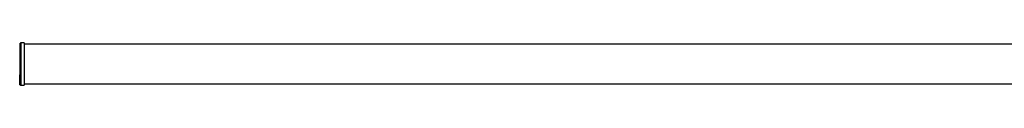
# Model space of a CAD drawing. Header units: millimetres. Extents: x -1447 to 1025, y 444 to 502.
# Tile 1 of 3: x -1447 to -211, y 447 to 500. Entities that reach past the tile are written whole.
import ezdxf

# ---------------------------------------------------------------- set-up
doc = ezdxf.new("R2010")
doc.units = ezdxf.units.MM

msp = doc.modelspace()

# ---------------------------------------------------------------- linework, layer by layer
at = {"color": 7, "linetype": 'Continuous', "lineweight": 25}
for p, q in [((-1445.8, 455.1), (-1445.8, 499.3)), ((-1440.8, 499.8), (-1445.3, 499.8)), ((-1440.8, 499.8), (-1440.8, 446.8)), ((861.2, 498.3), (-1440.8, 498.3)), ((-1445.8, 476.5), (-1446.2, 476.5)), ((-1446.2, 470.2), (-1445.8, 470.2)), ((-1446.1, 476.2), (-1446.1, 476.4)), ((-1445.8, 476.4), (-1446.1, 476.4)), ((-1445.8, 476.4), (-1446.1, 476.4)), ((-1446.1, 476.4), (-1446.1, 476.4)), ((-1445.8, 476.4), (-1446.1, 476.4)), ((-1446.1, 476.4), (-1446.1, 476.4)), ((-1445.8, 476.2), (-1446.1, 476.2)), ((-1446.1, 470.4), (-1446.1, 476.2)), ((-1445.8, 470.4), (-1446.1, 470.4)), ((-1446.1, 470.2), (-1446.1, 470.4)), ((-1445.8, 470.2), (-1446.1, 470.2)), ((-1445.8, 459.6), (-1446.5, 459.6)), ((-1446.5, 459.5), (-1446.5, 459.6)), ((-1445.8, 459.6), (-1446.5, 459.6)), ((-1446.5, 459.6), (-1446.5, 459.6)), ((-1446.5, 458), (-1446.5, 459.5)), ((-1445.8, 459.5), (-1446.5, 459.5)), ((-1445.8, 458), (-1446.5, 458)), ((-1445.8, 458), (-1446.5, 458)), ((-1446.5, 458), (-1446.5, 458)), ((-1446.5, 457.8), (-1446.5, 458)), ((-1445.8, 457.8), (-1446.5, 457.8)), ((-1445.8, 457.8), (-1446.5, 457.8)), ((-1446.5, 457.8), (-1446.5, 457.8)), ((-1446.5, 457.5), (-1446.5, 457.8)), ((-1445.8, 457.5), (-1446.5, 457.5)), ((-1446.5, 457.4), (-1446.5, 457.5)), ((-1446.5, 456.6), (-1446.5, 457.4)), ((-1445.8, 457.4), (-1446.5, 457.4)), ((-1445.8, 456.6), (-1446.5, 456.6)), ((-1445.8, 456.6), (-1446.5, 456.6)), ((-1446.5, 456.6), (-1446.5, 456.6)), ((-1446.5, 456.5), (-1446.5, 456.6)), ((-1445.8, 456.5), (-1446.5, 456.5)), ((-1446.5, 456.3), (-1446.5, 456.5)), ((-1446.5, 456), (-1446.5, 456.3)), ((-1446.5, 456), (-1445.8, 456)), ((-1446.5, 454.9), (-1446.5, 456)), ((-1446.5, 454.8), (-1446.5, 454.9)), ((-1446.5, 453.4), (-1446.5, 454.8)), ((-1446.5, 453.2), (-1446.5, 453.4)), ((-1446.5, 452), (-1446.5, 453.2)), ((-1446.5, 451.9), (-1446.5, 452)), ((-1446.5, 450.8), (-1446.5, 451.9)), ((-1446.5, 450.6), (-1446.5, 450.8)), ((-1446.5, 449.7), (-1446.5, 450.6)), ((-1446.5, 449.6), (-1446.5, 449.7)), ((-1446.5, 448.8), (-1446.5, 449.6)), ((-1446.5, 448.7), (-1446.5, 448.8)), ((-1446.5, 448.1), (-1446.5, 448.7)), ((-1446.5, 448.1), (-1446.5, 448.1)), ((-1446.5, 447.6), (-1446.5, 448.1)), ((-1446.5, 447.6), (-1446.5, 447.6)), ((-1446.5, 447.3), (-1446.5, 447.6)), ((-1446.5, 447.3), (-1446.5, 447.3)), ((-1446.5, 447.2), (-1446.5, 447.3)), ((-1446.3, 455.1), (-1446.3, 454.8)), ((-1446.3, 455.1), (-1445.8, 455.1)), ((-1446.3, 454.8), (-1445.7, 454.8)), ((-1446.3, 454.8), (-1446.3, 454.6)), ((-1446.3, 454.6), (-1445.8, 454.6)), ((-1446.3, 454.6), (-1445.7, 454.6)), ((-1446.3, 453.6), (-1446.3, 453.3)), ((-1446.3, 453.6), (-1445.8, 453.6)), ((-1446.3, 453.3), (-1445.7, 453.3)), ((-1446.3, 453.3), (-1446.3, 453.1)), ((-1446.3, 453.1), (-1445.7, 453.1)), ((-1446.3, 453), (-1445.8, 453)), ((-1446.3, 452.1), (-1446.3, 451.8)), ((-1446.3, 452.1), (-1445.8, 452.1)), ((-1446.3, 451.8), (-1445.7, 451.8)), ((-1446.3, 451.8), (-1446.3, 451.7)), ((-1446.3, 451.7), (-1445.8, 451.7)), ((-1446.3, 451.7), (-1445.7, 451.7)), ((-1446.3, 450.9), (-1446.3, 450.6)), ((-1446.3, 450.9), (-1445.8, 450.9)), ((-1446.3, 450.6), (-1445.7, 450.6)), ((-1446.3, 450.6), (-1446.3, 450.4)), ((-1446.3, 450.4), (-1445.7, 450.4)), ((-1446.3, 450.4), (-1445.7, 450.4)), ((-1446.3, 449.8), (-1446.3, 449.5)), ((-1446.3, 449.8), (-1445.8, 449.8)), ((-1446.3, 449.5), (-1445.7, 449.5)), ((-1446.3, 449.5), (-1446.3, 449.4)), ((-1446.3, 449.4), (-1445.7, 449.4)), ((-1446.3, 449.4), (-1445.7, 449.4)), ((-1446.3, 448.9), (-1446.3, 448.7)), ((-1446.3, 448.9), (-1445.8, 448.9)), ((-1446.3, 448.7), (-1445.7, 448.7)), ((-1446.3, 448.7), (-1446.3, 448.5)), ((-1446.3, 448.5), (-1445.7, 448.5)), ((-1446.3, 448.5), (-1445.7, 448.5)), ((-1446.3, 448.2), (-1446.3, 447.9)), ((-1446.3, 448.2), (-1445.8, 448.2)), ((-1446.3, 447.9), (-1445.7, 447.9)), ((-1446.3, 447.9), (-1445.7, 447.9)), ((-1446.3, 447.9), (-1446.3, 447.9)), ((-1446.3, 447.9), (-1445.7, 447.9)), ((-1446.3, 447.7), (-1445.8, 447.7)), ((-1446.3, 447.7), (-1446.3, 447.4)), ((-1446.3, 447.4), (-1445.7, 447.4)), ((-1446.3, 447.4), (-1445.7, 447.4)), ((-1446.3, 447.4), (-1446.3, 447.4)), ((-1446.3, 447.4), (-1445.7, 447.4)), ((-1446.3, 447.3), (-1445.8, 447.3)), ((-1446.3, 447.3), (-1446.3, 447.1)), ((-1446.3, 447.1), (-1445.7, 447.1)), ((-1446.3, 447.1), (-1445.7, 447.1)), ((-1446.3, 447.1), (-1446.3, 447.1)), ((-1446.3, 447.1), (-1445.7, 447.1)), ((-1446.3, 447), (-1445.7, 447)), ((-1445.8, 453.6), (-1445.8, 454.6)), ((-1445.8, 452.2), (-1445.8, 453)), ((-1445.8, 451), (-1445.8, 451.7)), ((-1445.8, 449.9), (-1445.8, 450.4)), ((-1445.8, 449), (-1445.8, 449.4)), ((-1445.8, 448.3), (-1445.8, 448.5)), ((-1445.8, 447.8), (-1445.8, 447.9)), ((-1445.8, 447.3), (-1445.8, 447.4)), ((-1445.7, 447.4), (-1445.7, 447.4)), ((-1445.7, 447.1), (-1445.7, 447.1)), ((-1445.3, 446.8), (-1440.8, 446.8)), ((-1440.8, 448.3), (861.2, 448.3))]:
    msp.add_line(p, q, dxfattribs=at)
at = {"color": 8, "linetype": 'Continuous', "lineweight": 25}
for p, q in [((-1445.3, 499.8), (-1445.3, 446.8)), ((-1446.5, 447.2), (-1446.5, 447.2)), ((-1446.3, 456.6), (-1446.3, 456.5)), ((-1446.3, 456), (-1446.3, 455.1)), ((-1446.3, 454.6), (-1446.3, 454.6)), ((-1446.3, 454.6), (-1446.3, 453.6)), ((-1446.3, 453.1), (-1446.3, 453)), ((-1446.3, 453), (-1446.3, 452.1)), ((-1446.3, 451.7), (-1446.3, 451.7)), ((-1446.3, 451.7), (-1446.3, 450.9)), ((-1446.3, 450.4), (-1446.3, 450.4)), ((-1446.3, 450.4), (-1446.3, 449.8)), ((-1446.3, 449.4), (-1446.3, 449.4)), ((-1446.3, 449.4), (-1446.3, 448.9)), ((-1446.3, 448.5), (-1446.3, 448.5)), ((-1446.3, 448.5), (-1446.3, 448.2)), ((-1446.3, 447.9), (-1446.3, 447.9)), ((-1446.3, 447.9), (-1446.3, 447.7)), ((-1446.3, 447.4), (-1446.3, 447.4)), ((-1446.3, 447.4), (-1446.3, 447.3)), ((-1446.3, 447.1), (-1446.3, 447.1)), ((-1446.3, 447.1), (-1446.3, 447))]:
    msp.add_line(p, q, dxfattribs=at)
at = {"color": 7, "linetype": 'Continuous', "lineweight": 25, "flags": 128}
for points in [[(-1446.3, 453.6), (-1446.4, 453.6), (-1446.4, 453.5), (-1446.4, 453.5), (-1446.5, 453.5), (-1446.5, 453.5), (-1446.5, 453.5), (-1446.5, 453.5), (-1446.5, 453.4)], [(-1446.5, 452), (-1446.5, 452), (-1446.5, 452), (-1446.5, 452.1), (-1446.5, 452.1), (-1446.4, 452.1), (-1446.4, 452.1), (-1446.4, 452.1), (-1446.3, 452.1)], [(-1446.3, 450.9), (-1446.4, 450.9), (-1446.4, 450.9), (-1446.4, 450.9), (-1446.5, 450.9), (-1446.5, 450.9), (-1446.5, 450.8), (-1446.5, 450.8), (-1446.5, 450.8)], [(-1446.3, 449.8), (-1446.4, 449.8), (-1446.4, 449.8), (-1446.4, 449.8), (-1446.5, 449.8), (-1446.5, 449.7), (-1446.5, 449.7), (-1446.5, 449.7), (-1446.5, 449.7)], [(-1446.3, 448.9), (-1446.4, 448.9), (-1446.4, 448.9), (-1446.4, 448.9), (-1446.5, 448.9), (-1446.5, 448.9), (-1446.5, 448.9), (-1446.5, 448.9), (-1446.5, 448.8)]]:
    msp.add_lwpolyline(points, dxfattribs=at)
at = {"color": 7, "linetype": 'Continuous', "lineweight": 25}
for centre, radius, start, end in [((-1445.3, 499.3), 0.5, 90, 180), ((-1446.4, 454.9), 0.179, 81.9505, 168.5782), ((-1446.4, 455), 0.179, 191.4218, 278.0495), ((-1446.3, 454.8), 0.2, 180, 270), ((-1446.4, 454.8), 0.179, 191.4218, 278.0495), ((-1446.3, 453.5), 0.181, 188.5517, 276.5409), ((-1446.3, 453.2), 0.2, 180, 270), ((-1446.3, 453.2), 0.181, 188.5517, 276.5409), ((-1446.3, 452), 0.185, 186.2435, 275.1111), ((-1446.3, 451.9), 0.2, 180, 270), ((-1446.3, 451.9), 0.185, 186.2435, 275.1111), ((-1446.3, 450.8), 0.188, 184.4019, 273.8113), ((-1446.3, 450.6), 0.2, 180, 270), ((-1446.3, 450.6), 0.188, 184.4019, 273.8113), ((-1446.3, 449.7), 0.191, 182.9521, 272.6753), ((-1446.3, 449.6), 0.2, 180, 270), ((-1446.3, 449.6), 0.191, 182.9521, 272.6753), ((-1446.3, 448.9), 0.194, 181.8362, 271.7254), ((-1446.3, 448.7), 0.2, 180, 270), ((-1446.3, 448.7), 0.194, 181.8362, 271.7254), ((-1446.4, 447.9), 0.237, 78.6309, 130.3907), ((-1446.3, 448.1), 0.2, 180, 270), ((-1446.3, 448.1), 0.197, 181.0102, 270.9758), ((-1446.3, 448.1), 0.197, 181.0102, 270.9758), ((-1446.4, 447.4), 0.318, 81.2205, 118.4816), ((-1446.3, 447.6), 0.2, 180, 270), ((-1446.3, 447.6), 0.198, 180.4419, 270.4352), ((-1446.3, 447.6), 0.198, 180.4419, 270.4352), ((-1446.3, 447.3), 0.2, 180, 270), ((-1446.3, 447.3), 0.2, 180.1094, 270.109), ((-1446.4, 446.7), 0.589, 85.1662, 104.7959), ((-1446.3, 447.3), 0.2, 180.1094, 270.109), ((-1446.3, 447.2), 0.2, 180, 270), ((-1445.3, 447.3), 0.5, 217.0308, 270)]:
    msp.add_arc(centre, radius, start, end, dxfattribs=at)
for points, knots in [([(-1445.7, 454.8), (-1445.7, 454.8), (-1445.7, 454.9), (-1445.8, 455), (-1445.8, 455), (-1445.8, 455.1)], [0, 0, 0, 0, 0.5, 0.5, 1, 1, 1, 1]), ([(-1445.8, 454.6), (-1445.8, 454.6), (-1445.7, 454.6), (-1445.7, 454.6), (-1445.7, 454.6), (-1445.7, 454.6)], [0, 0, 0, 0, 0.306476, 0.693105, 1, 1, 1, 1]), ([(-1445.7, 453.3), (-1445.7, 453.3), (-1445.7, 453.4), (-1445.8, 453.5), (-1445.8, 453.5), (-1445.8, 453.6)], [0, 0, 0, 0, 0.5, 0.5, 1, 1, 1, 1]), ([(-1445.8, 453), (-1445.8, 453), (-1445.7, 453), (-1445.7, 453), (-1445.7, 453), (-1445.7, 453.1)], [0, 0, 0, 0, 0.217798, 0.653646, 1, 1, 1, 1]), ([(-1445.7, 451.8), (-1445.7, 451.9), (-1445.7, 451.9), (-1445.8, 452), (-1445.8, 452.1), (-1445.8, 452.1)], [0, 0, 0, 0, 0.5, 0.5, 1, 1, 1, 1]), ([(-1445.8, 451.7), (-1445.8, 451.7), (-1445.7, 451.7), (-1445.7, 451.7), (-1445.7, 451.7), (-1445.7, 451.7)], [0, 0, 0, 0, 0.099332, 0.601442, 1, 1, 1, 1]), ([(-1445.7, 450.6), (-1445.7, 450.6), (-1445.7, 450.7), (-1445.8, 450.8), (-1445.8, 450.8), (-1445.8, 450.9)], [0, 0, 0, 0, 0.5, 0.5, 1, 1, 1, 1]), ([(-1445.7, 449.5), (-1445.7, 449.5), (-1445.7, 449.6), (-1445.8, 449.7), (-1445.8, 449.7), (-1445.8, 449.8)], [0, 0, 0, 0, 0.5, 0.5, 1, 1, 1, 1]), ([(-1445.7, 448.7), (-1445.7, 448.7), (-1445.7, 448.7), (-1445.8, 448.8), (-1445.8, 448.9), (-1445.8, 448.9)], [0, 0, 0, 0, 0.5, 0.5, 1, 1, 1, 1]), ([(-1445.7, 447.9), (-1445.7, 447.9), (-1445.7, 448), (-1445.8, 448.1), (-1445.8, 448.1), (-1445.8, 448.2)], [0, 0, 0, 0, 0.5, 0.5, 1, 1, 1, 1]), ([(-1445.7, 447.4), (-1445.7, 447.5), (-1445.7, 447.5), (-1445.8, 447.6), (-1445.8, 447.6), (-1445.8, 447.7)], [0, 0, 0, 0, 0.5, 0.5, 1, 1, 1, 1]), ([(-1445.7, 447.1), (-1445.7, 447.1), (-1445.7, 447.2), (-1445.8, 447.2), (-1445.8, 447.3), (-1445.8, 447.3)], [0, 0, 0, 0, 0.5, 0.5, 1, 1, 1, 1]), ([(-1445.7, 447), (-1445.7, 447), (-1445.7, 447), (-1445.7, 447), (-1445.8, 447.1), (-1445.8, 447.1), (-1445.8, 447.1)], [0, 0, 0, 0, 0.289213, 0.577143, 0.895844, 1, 1, 1, 1]), ([(-1445.7, 450.4), (-1445.7, 450.4), (-1445.7, 450.4), (-1445.7, 450.4), (-1445.7, 450.4)], [0, 0, 0, 0, 0.533656, 1, 1, 1, 1]), ([(-1445.7, 449.4), (-1445.7, 449.4), (-1445.7, 449.4), (-1445.7, 449.4), (-1445.7, 449.4)], [0, 0, 0, 0, 0.438157, 1, 1, 1, 1]), ([(-1445.7, 448.5), (-1445.7, 448.5), (-1445.7, 448.5), (-1445.7, 448.5), (-1445.7, 448.5)], [0, 0, 0, 0, 0.295183, 1, 1, 1, 1]), ([(-1445.7, 447.9), (-1445.7, 447.9), (-1445.7, 447.9), (-1445.7, 447.9), (-1445.7, 447.9)], [0, 0, 0, 0, 0.052703, 1, 1, 1, 1])]:
    msp.add_open_spline(points, degree=3, knots=knots, dxfattribs=at)
for points in [[(-1445.8, 455.1), (-1445.8, 455.1), (-1445.8, 455.1), (-1445.8, 455.1)], [(-1445.8, 453.6), (-1445.8, 453.6), (-1445.8, 453.6), (-1445.8, 453.6)], [(-1445.8, 452.1), (-1445.8, 452.1), (-1445.8, 452.2), (-1445.8, 452.2)], [(-1445.8, 450.9), (-1445.8, 450.9), (-1445.8, 451), (-1445.8, 451)], [(-1445.8, 449.8), (-1445.8, 449.8), (-1445.8, 449.8), (-1445.8, 449.9)], [(-1445.8, 448.9), (-1445.8, 448.9), (-1445.8, 449), (-1445.8, 449)], [(-1445.8, 448.2), (-1445.8, 448.2), (-1445.8, 448.2), (-1445.8, 448.3)], [(-1445.8, 447.7), (-1445.8, 447.7), (-1445.8, 447.7), (-1445.8, 447.8)], [(-1445.7, 454.6), (-1445.7, 454.7), (-1445.7, 454.7), (-1445.7, 454.8)], [(-1445.7, 453.1), (-1445.7, 453.1), (-1445.7, 453.2), (-1445.7, 453.3)], [(-1445.7, 451.7), (-1445.7, 451.7), (-1445.7, 451.8), (-1445.7, 451.8)], [(-1445.7, 450.4), (-1445.7, 450.5), (-1445.7, 450.6), (-1445.7, 450.6)], [(-1445.7, 449.4), (-1445.7, 449.5), (-1445.7, 449.5), (-1445.7, 449.5)], [(-1445.7, 448.5), (-1445.7, 448.6), (-1445.7, 448.6), (-1445.7, 448.7)], [(-1445.7, 447.9), (-1445.7, 447.9), (-1445.7, 447.9), (-1445.7, 447.9)], [(-1445.7, 447.4), (-1445.7, 447.4), (-1445.7, 447.4), (-1445.7, 447.4)], [(-1445.7, 447.1), (-1445.7, 447.1), (-1445.7, 447.1), (-1445.7, 447.1)]]:
    msp.add_open_spline(points, degree=3, dxfattribs=at)

doc.saveas('drawing.dxf')
